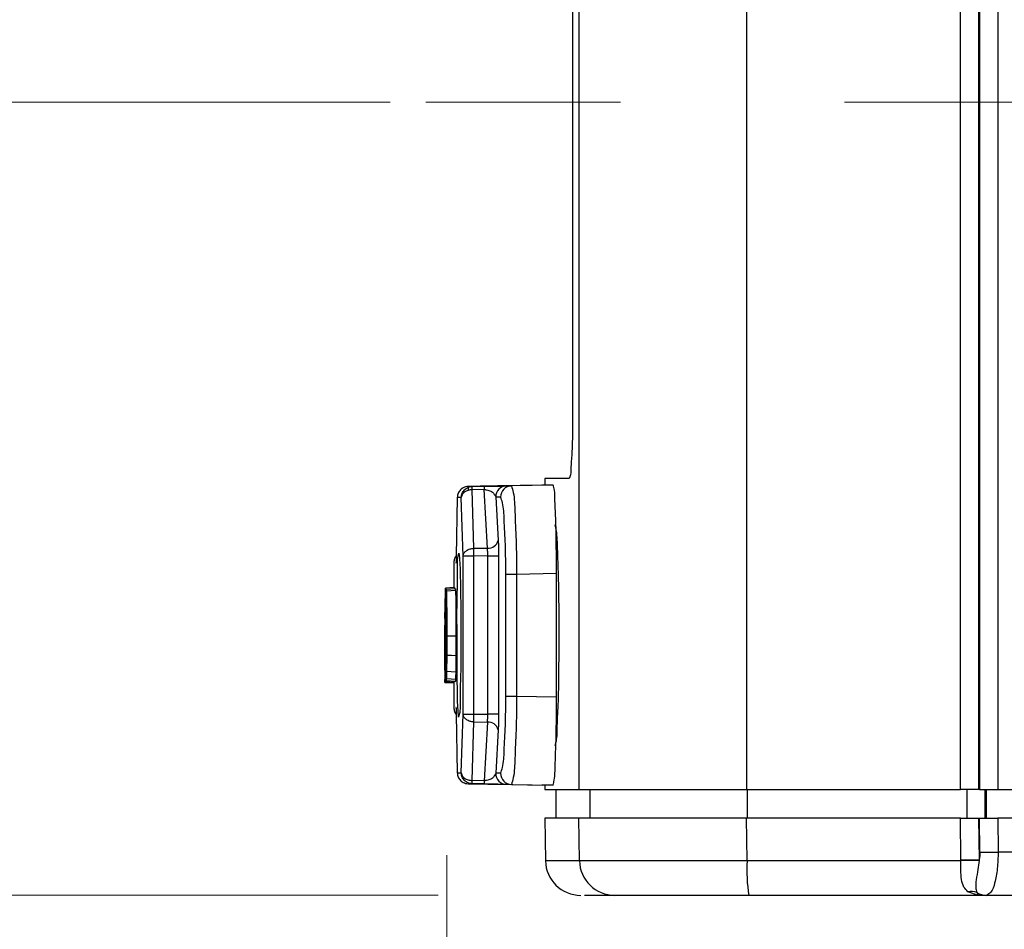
# Model space of a CAD drawing. Header units: millimetres. Extents: x 10 to 272, y 8 to 208.
# Tile 36 of 55: x 67 to 79, y 93 to 103. Entities that reach past the tile are written whole.
import ezdxf

# ---------------------------------------------------------------- set-up
doc = ezdxf.new("R2010")
doc.units = ezdxf.units.MM
doc.linetypes.add('CENTERX2', pattern=[20.32, 12.7, -2.54, 2.54, -2.54])
doc.styles.add('SLDTEXTSTYLE1', font='TXT', dxfattribs={"width": 0.605})
doc.dimstyles.new('SLDDIMSTYLE1', dxfattribs={"dimtxt": 2.054655, "dimasz": 3, "dimexe": 0, "dimexo": 0.0625, "dimgap": 0.513664, "dimtad": 0, "dimtih": 1, "dimtoh": 1, "dimlfac": 2, "dimrnd": 1e-09, "dimzin": 12, "dimdsep": 46, "dimtxsty": 'SLDTEXTSTYLE1', "dimsah": 1, "dimcen": 0.09, "dimadec": 0, "dimazin": 3, "dimtfac": 1, "dimtofl": 0, "dimtmove": 0, "dimatfit": 3, "dimfxl": 1, "dimfrac": 2, "dimtolj": 1, "dimtzin": 12, "dimarcsym": 0})
doc.dimstyles.new('SLDDIMSTYLE2', dxfattribs={"dimtxt": 2.054655, "dimasz": 3, "dimexe": 0, "dimexo": 0.0625, "dimgap": 0.513664, "dimtad": 0, "dimtih": 1, "dimtoh": 1, "dimdec": 1, "dimlfac": 2, "dimrnd": 1e-09, "dimzin": 12, "dimdsep": 46, "dimtxsty": 'SLDTEXTSTYLE1', "dimsah": 1, "dimcen": 0.09, "dimadec": 0, "dimazin": 3, "dimtfac": 1, "dimtdec": 1, "dimtofl": 0, "dimtmove": 0, "dimatfit": 3, "dimfxl": 1, "dimfrac": 2, "dimtolj": 1, "dimtzin": 12, "dimarcsym": 0})
doc.dimstyles.new('SLDDIMSTYLE3', dxfattribs={"dimtxt": 2.054655, "dimasz": 3, "dimexe": 0, "dimexo": 0.0625, "dimgap": 0.513664, "dimtad": 0, "dimtih": 1, "dimtoh": 1, "dimdec": 1, "dimlfac": 2, "dimrnd": 1e-09, "dimzin": 4, "dimdsep": 46, "dimtxsty": 'SLDTEXTSTYLE1', "dimsah": 1, "dimcen": 0.09, "dimadec": 0, "dimazin": 1, "dimtfac": 1, "dimtdec": 1, "dimtofl": 0, "dimtmove": 0, "dimatfit": 3, "dimfxl": 1, "dimfrac": 2, "dimtolj": 1, "dimtzin": 12, "dimarcsym": 0})

# ---------------------------------------------------------------- blocks, each defined once
blk = doc.blocks.new('_D_1')
at = {"color": 7, "linetype": 'Continuous', "lineweight": 18}
for p, q in [((71.668, 102.27), (62.454, 102.27)), ((63.954, 93.278), (63.954, 102.27)), ((72.213, 93.278), (62.454, 93.278)), ((63.954, 88.563), (63.954, 93.278)), ((52.585, 90.141), (51.879, 90.141)), ((51.879, 90.141), (51.879, 86.985)), ((58.072, 90.141), (58.778, 90.141)), ((58.778, 90.141), (58.778, 86.985)), ((59.954, 88.563), (63.954, 88.563)), ((51.879, 86.985), (52.585, 86.985)), ((58.778, 86.985), (58.072, 86.985))]:
    blk.add_line(p, q, dxfattribs=at)
for points in [[(63.954, 102.27), (63.446, 99.27), (64.462, 99.27)], [(63.954, 93.278), (64.462, 96.278), (63.446, 96.278)]]:
    blk.add_solid(points, dxfattribs=at)
at = {"color": 7, "linetype": 'Continuous', "lineweight": 18, "char_height": 2.1167, "attachment_point": 1, "style": 'SLDTEXTSTYLE1'}
for s, insert in [('17.98', (44.118, 89.714)), ('.708', (52.585, 89.714))]:
    blk.add_mtext(s, dxfattribs=dict(at, insert=insert))
blk = doc.blocks.new('_D_2')
at = {"color": 7, "linetype": 'Continuous', "lineweight": 18}
for p, q in [((66.896, 131.988), (50.635, 131.988)), ((52.135, 131.988), (52.135, 114.604)), ((52.135, 114.134), (51.429, 114.134)), ((51.429, 114.134), (51.429, 110.979)), ((57.622, 114.134), (58.328, 114.134)), ((58.328, 114.134), (58.328, 110.979)), ((51.429, 110.979), (52.135, 110.979)), ((58.328, 110.979), (57.622, 110.979)), ((52.135, 93.278), (52.135, 110.508)), ((72.213, 93.278), (50.635, 93.278))]:
    blk.add_line(p, q, dxfattribs=at)
for points in [[(52.135, 131.988), (51.627, 128.988), (52.643, 128.988)], [(52.135, 93.278), (52.643, 96.278), (51.627, 96.278)]]:
    blk.add_solid(points, dxfattribs=at)
at = {"color": 7, "linetype": 'Continuous', "lineweight": 18, "char_height": 2.1167, "attachment_point": 1, "style": 'SLDTEXTSTYLE1'}
for s, insert in [('77.4', (45.236, 113.707)), ('3.05', (52.135, 113.707))]:
    blk.add_mtext(s, dxfattribs=dict(at, insert=insert))
blk = doc.blocks.new('_D_3')
at = {"color": 7, "linetype": 'Continuous', "lineweight": 18}
for p, q in [((112.145, 92.735), (112.145, 76.204)), ((73.419, 92.153), (73.419, 76.204)), ((95.194, 79.282), (94.489, 79.282)), ((94.489, 79.282), (94.489, 76.126)), ((100.682, 79.282), (101.387, 79.282)), ((101.387, 79.282), (101.387, 76.126)), ((73.419, 77.704), (87.825, 77.704)), ((112.145, 77.704), (102.563, 77.704)), ((94.489, 76.126), (95.194, 76.126)), ((101.387, 76.126), (100.682, 76.126))]:
    blk.add_line(p, q, dxfattribs=at)
for points in [[(73.419, 77.704), (76.419, 77.196), (76.419, 78.212)], [(112.145, 77.704), (109.145, 78.212), (109.145, 77.196)]]:
    blk.add_solid(points, dxfattribs=at)
at = {"color": 7, "linetype": 'Continuous', "lineweight": 18, "char_height": 2.1167, "attachment_point": 1, "style": 'SLDTEXTSTYLE1'}
for s, insert in [('77.5', (88.295, 78.855)), ('3.05', (95.194, 78.855))]:
    blk.add_mtext(s, dxfattribs=dict(at, insert=insert))
blk = doc.blocks.new('_D_4')
at = {"color": 7, "linetype": 'Continuous', "lineweight": 18}
for p, q in [((117.332, 94.578), (117.332, 70.672)), ((72.308, 93.732), (72.308, 70.672)), ((95.495, 73.75), (94.789, 73.75)), ((94.789, 73.75), (94.789, 70.595)), ((100.983, 73.75), (101.688, 73.75)), ((101.688, 73.75), (101.688, 70.595)), ((72.308, 72.172), (88.126, 72.172)), ((117.332, 72.172), (102.864, 72.172)), ((94.789, 70.595), (95.495, 70.595)), ((101.688, 70.595), (100.983, 70.595))]:
    blk.add_line(p, q, dxfattribs=at)
for points in [[(72.308, 72.172), (75.308, 71.664), (75.308, 72.68)], [(117.332, 72.172), (114.332, 72.68), (114.332, 71.664)]]:
    blk.add_solid(points, dxfattribs=at)
at = {"color": 7, "linetype": 'Continuous', "lineweight": 18, "char_height": 2.1167, "attachment_point": 1, "style": 'SLDTEXTSTYLE1'}
for s, insert in [('90.0', (88.596, 73.323)), ('3.55', (95.495, 73.323))]:
    blk.add_mtext(s, dxfattribs=dict(at, insert=insert))
blk = doc.blocks.new('_D_5')
at = {"color": 7, "linetype": 'Continuous', "lineweight": 18}
for p, q in [((73.419, 92.153), (73.419, 81.703)), ((109.919, 92.153), (109.919, 81.703)), ((94.164, 84.78), (93.458, 84.78)), ((93.458, 84.78), (93.458, 81.625)), ((99.652, 84.78), (100.357, 84.78)), ((100.357, 84.78), (100.357, 81.625)), ((73.419, 83.203), (86.795, 83.203)), ((109.919, 83.203), (101.533, 83.203)), ((93.458, 81.625), (94.164, 81.625)), ((100.357, 81.625), (99.652, 81.625))]:
    blk.add_line(p, q, dxfattribs=at)
for points in [[(73.419, 83.203), (76.419, 82.695), (76.419, 83.711)], [(109.919, 83.203), (106.919, 83.711), (106.919, 82.695)]]:
    blk.add_solid(points, dxfattribs=at)
at = {"color": 7, "linetype": 'Continuous', "lineweight": 18, "char_height": 2.1167, "attachment_point": 1, "style": 'SLDTEXTSTYLE1'}
for s, insert in [('73.0', (87.265, 84.354)), ('2.87', (94.164, 84.354))]:
    blk.add_mtext(s, dxfattribs=dict(at, insert=insert))
blk = doc.blocks.new('_D_7')
at = {"color": 7, "linetype": 'Continuous', "lineweight": 18}
for p, q in [((91.891, 148.505), (91.185, 148.505)), ((91.185, 148.505), (91.185, 145.35)), ((97.378, 148.505), (98.084, 148.505)), ((98.084, 148.505), (98.084, 145.35)), ((68.728, 128.963), (68.728, 148.428)), ((117.332, 103.728), (117.332, 148.428)), ((68.728, 146.928), (84.522, 146.928)), ((117.332, 146.928), (99.26, 146.928)), ((91.185, 145.35), (91.891, 145.35)), ((98.084, 145.35), (97.378, 145.35))]:
    blk.add_line(p, q, dxfattribs=at)
for points in [[(68.728, 146.928), (71.728, 146.42), (71.728, 147.436)], [(117.332, 146.928), (114.332, 147.436), (114.332, 146.42)]]:
    blk.add_solid(points, dxfattribs=at)
at = {"color": 7, "linetype": 'Continuous', "lineweight": 18, "char_height": 2.1167, "attachment_point": 1, "style": 'SLDTEXTSTYLE1'}
for s, insert in [('97.2', (84.992, 148.078)), ('3.83', (91.891, 148.078))]:
    blk.add_mtext(s, dxfattribs=dict(at, insert=insert))

msp = doc.modelspace()

# ---------------------------------------------------------------- linework, layer by layer
at = {"color": 7, "linetype": 'Continuous', "lineweight": 25}
for p, q in [((73.8059, 106.3027), (73.8059, 94.4777)), ((75.7061, 106.3027), (75.7061, 94.4777)), ((78.1341, 94.4777), (78.1341, 106.3027)), ((78.3398, 106.3027), (78.3398, 94.4777)), ((78.3506, 106.3027), (78.3506, 94.4777)), ((78.5565, 106.3027), (78.5565, 94.4777)), ((73.7359, 104.2027), (73.7359, 98.7527)), ((73.3932, 97.9278), (72.8881, 97.919)), ((73.5149, 97.9277), (73.041, 97.9195)), ((73.5149, 97.9277), (73.3879, 97.9277)), ((73.4193, 98.0027), (73.4193, 97.9277)), ((73.6951, 98.0027), (73.4193, 98.0027)), ((72.6424, 97.914), (72.5509, 97.9124)), ((72.5962, 97.9124), (72.5509, 97.9124)), ((72.5962, 97.9124), (72.7314, 97.9148)), ((72.7314, 97.8781), (72.5962, 97.8758)), ((72.6166, 97.2124), (72.5962, 97.8758)), ((72.7691, 97.2135), (72.7314, 97.8781)), ((72.8881, 97.9184), (72.8847, 97.9184)), ((72.986, 97.919), (73.041, 97.9195)), ((72.4281, 97.7874), (72.4159, 97.1222)), ((72.4938, 97.124), (72.4734, 97.7874)), ((72.8634, 97.7941), (72.9184, 97.7945)), ((72.8634, 97.7941), (72.8917, 97.3018)), ((72.4488, 97.1376), (72.4472, 97.1581)), ((72.6166, 97.2124), (72.7691, 97.2135)), ((72.3879, 97.049), (72.3879, 96.7657)), ((72.413, 97.049), (72.416, 97.049)), ((72.4938, 95.3314), (72.4938, 97.124)), ((72.6166, 97.124), (72.4938, 97.124)), ((72.7735, 97.1252), (72.6166, 97.124)), ((72.6166, 95.3314), (72.6166, 97.124)), ((72.7735, 97.1252), (72.8961, 97.1252)), ((72.7735, 95.3303), (72.7735, 97.1252)), ((72.8961, 97.1252), (72.8961, 95.3303)), ((72.9777, 95.5348), (72.9777, 96.9207)), ((72.9777, 96.9207), (73.1002, 96.9207)), ((73.1002, 96.9207), (73.553, 96.9286)), ((73.1002, 96.9207), (73.1002, 95.5348)), ((73.553, 95.5269), (73.553, 96.9286)), ((72.4014, 96.7527), (72.3014, 96.7457)), ((72.3052, 96.7457), (72.3014, 96.7457)), ((72.4052, 96.7527), (72.3052, 96.7457)), ((72.3946, 96.7662), (72.3959, 96.7472)), ((72.4014, 96.7527), (72.4052, 96.7527)), ((72.3006, 95.7846), (72.3006, 96.6709)), ((72.2881, 96.4765), (72.288, 96.4717)), ((72.2962, 96.4903), (72.2932, 96.4903)), ((72.3029, 96.5777), (72.3041, 96.5777)), ((72.3029, 95.8777), (72.3029, 96.5777)), ((72.3006, 96.4227), (72.2935, 96.4224)), ((72.2946, 96.4572), (72.2972, 96.457)), ((72.2973, 96.4576), (72.2969, 96.4545)), ((72.2858, 96.2883), (72.288, 96.2881)), ((72.2879, 96.3167), (72.2879, 95.8504)), ((73.5793, 96.2527), (73.5793, 96.2027)), ((72.4122, 96.2176), (72.3121, 96.2176)), ((72.2892, 96.0885), (72.3006, 96.0885)), ((72.3006, 96.0526), (72.2909, 96.0519)), ((72.2923, 96.052), (72.2925, 96.0547)), ((72.3006, 96.0113), (72.2985, 96.0113)), ((72.305, 95.8777), (72.3029, 95.8777)), ((72.2882, 95.6893), (72.3882, 95.6893)), ((72.3014, 95.7097), (72.3053, 95.7097)), ((72.4014, 95.7027), (72.3014, 95.7097)), ((72.3053, 95.7097), (72.4053, 95.7027)), ((72.3909, 95.6893), (72.3879, 95.6895)), ((72.3879, 95.6893), (72.3879, 95.4065)), ((72.4053, 95.7027), (72.4014, 95.7027)), ((72.9777, 95.5348), (73.1002, 95.5348)), ((73.1002, 95.5348), (73.553, 95.5269)), ((72.416, 95.4065), (72.413, 95.4065)), ((72.4159, 95.3333), (72.4281, 94.668)), ((72.4734, 94.668), (72.4938, 95.3314)), ((72.4938, 95.3314), (72.6166, 95.3314)), ((72.5962, 94.5797), (72.6166, 95.2431)), ((72.6166, 95.3314), (72.7735, 95.3303)), ((72.6166, 95.2431), (72.7691, 95.242)), ((72.8961, 95.3303), (72.7735, 95.3303)), ((72.7691, 95.242), (72.7314, 94.5774)), ((72.8917, 95.1537), (72.8634, 94.6614)), ((72.7314, 94.5774), (72.5962, 94.5797)), ((72.9184, 94.661), (72.8634, 94.6614)), ((72.5509, 94.543), (72.5962, 94.5431)), ((72.6424, 94.5415), (72.5509, 94.543)), ((72.5962, 94.5431), (72.7314, 94.5407)), ((72.8881, 94.5371), (72.8847, 94.5371)), ((72.8881, 94.5365), (73.3932, 94.5276)), ((72.986, 94.5364), (73.041, 94.536)), ((73.041, 94.536), (73.5149, 94.5277)), ((73.5149, 94.5277), (73.3879, 94.5277)), ((73.4193, 94.5277), (73.4193, 94.4777)), ((73.4193, 94.4777), (73.8059, 94.4777)), ((73.5463, 94.4777), (73.5463, 94.1527)), ((73.8059, 94.4777), (75.7061, 94.4777)), ((73.9326, 94.4777), (73.9326, 94.1527)), ((75.7061, 94.4777), (78.1341, 94.4777)), ((75.7141, 94.4777), (75.7141, 94.1527)), ((78.3398, 94.4777), (78.1341, 94.4777)), ((78.2099, 94.1527), (78.2099, 94.4777)), ((78.3506, 94.4777), (78.3398, 94.4777)), ((78.3506, 94.4777), (78.5565, 94.4777)), ((78.4157, 94.1527), (78.4157, 94.4777)), ((78.4265, 94.4777), (78.4265, 94.1527)), ((78.5565, 94.4777), (97.7743, 94.4777)), ((73.4193, 94.1527), (73.4277, 93.6708)), ((73.8059, 94.1527), (73.4193, 94.1527)), ((73.8138, 93.6708), (73.8059, 94.1527)), ((75.7059, 94.1527), (73.8059, 94.1527)), ((75.7138, 93.6708), (75.7059, 94.1527)), ((78.1341, 94.1527), (75.7059, 94.1527)), ((78.139, 93.6755), (78.1341, 94.1527)), ((78.1341, 94.1527), (78.3398, 94.1527)), ((78.3398, 94.1527), (78.3447, 93.6755)), ((78.3398, 94.1527), (78.3506, 94.1527)), ((78.3546, 93.769), (78.3506, 94.1527)), ((78.3506, 94.1527), (78.5565, 94.1527)), ((78.5565, 94.1527), (78.5605, 93.769)), ((97.7743, 94.1527), (78.5565, 94.1527)), ((97.7705, 93.769), (78.5605, 93.769)), ((73.8138, 93.6708), (73.4277, 93.6708)), ((78.1391, 93.6708), (75.7138, 93.6708)), ((78.1391, 93.6708), (78.139, 93.6755)), ((78.3447, 93.6755), (78.3443, 93.6712)), ((74.213, 93.2777), (73.8701, 93.2777)), ((75.733, 93.2777), (74.213, 93.2777)), ((78.3381, 93.2777), (75.733, 93.2777)), ((78.3381, 93.2777), (78.2183, 93.3181)), ((78.3208, 93.3105), (78.3381, 93.2777)), ((78.428, 93.2777), (78.3381, 93.2777)), ((97.9105, 93.2777), (78.428, 93.2777))]:
    msp.add_line(p, q, dxfattribs=at)
at = {"color": 7, "linetype": 'CENTERX2', "lineweight": 18}
msp.add_line((89.5192, 102.2697), (72.0731, 102.2697), dxfattribs=at)
at = {"color": 7, "linetype": 'Continuous', "lineweight": 25, "flags": 128}
for points in [[(72.4734, 97.7874), (72.4668, 97.7874), (72.4605, 97.7874), (72.4544, 97.7874), (72.4487, 97.7874), (72.4431, 97.7874), (72.4379, 97.7874), (72.4329, 97.7874), (72.4281, 97.7874)], [(72.3946, 96.7662), (72.3446, 96.7627), (72.2946, 96.7592)], [(72.4079, 96.7328), (72.3579, 96.7294), (72.3078, 96.726)], [(72.4117, 95.9943), (72.3616, 95.9954), (72.3116, 95.9965)], [(72.41, 95.8087), (72.36, 95.8113), (72.3099, 95.8138)], [(72.2947, 95.6963), (72.3447, 95.6928), (72.3947, 95.6893)], [(72.4079, 95.725), (72.3579, 95.7284), (72.3078, 95.7317)], [(72.4281, 94.668), (72.4329, 94.668), (72.4379, 94.668), (72.4431, 94.668), (72.4487, 94.668), (72.4544, 94.668), (72.4605, 94.668), (72.4668, 94.668), (72.4734, 94.668)]]:
    msp.add_lwpolyline(points, dxfattribs=at)
at = {"color": 7, "linetype": 'Continuous', "lineweight": 25}
for centre, radius, start, end in [((73.474, 97.8964), 0.7428, 178.58589, 181.41411), ((72.9883, 97.7942), 0.1249, 91.04415, 180.04498), ((73.0433, 97.7946), 0.1249, 91.05924, 180.05861), ((72.7783, 97.3299), 0.1168, 265.48461, 346.04844), ((72.7783, 95.1255), 0.1168, 13.95156, 94.51539), ((73.474, 94.559), 0.7429, 178.58601, 181.41399), ((72.9883, 94.6613), 0.1249, 179.95459, 268.95627), ((73.0433, 94.6609), 0.1249, 179.94139, 268.94076), ((78.4575, 102.1154), 8.347, 269.29324, 270.70676), ((73.8276, 93.6777), 0.4, 181.00021, 269.99988), ((74.2134, 93.6773), 0.3996, 180.94345, 269.9458), ((77.7655, 93.5739), 2.054, 177.29602, 188.289), ((78.2419, 85.3194), 8.3567, 89.2948, 90.7052), ((78.2615, 85.2399), 8.4317, 89.43738, 90.83199), ((78.2536, 93.0974), 0.2235, 72.48441, 99.06887), ((78.429, 93.4724), 0.1947, 236.25526, 269.72026)]:
    msp.add_arc(centre, radius, start, end, dxfattribs=at)
for points, knots in [([(73.7359, 98.7527), (73.7353, 98.6702), (73.7341, 98.5143), (73.7303, 98.3014), (73.7149, 98.1424), (73.716, 98.0439), (73.6982, 98.0089), (73.6951, 98.0027)], [0, 0, 0, 0, 0.3292183, 0.6214425, 0.8441692, 0.9727752, 1, 1, 1, 1]), ([(73.553, 96.9286), (73.5524, 97.0387), (73.5512, 97.2465), (73.5477, 97.5294), (73.5328, 97.7426), (73.5346, 97.8708), (73.5177, 97.9195), (73.5149, 97.9277)], [0, 0, 0, 0, 0.3300464, 0.6229397, 0.8458575, 0.9740832, 1, 1, 1, 1]), ([(72.5509, 97.9124), (72.541, 97.9116), (72.5216, 97.9099), (72.4951, 97.8992), (72.4727, 97.8844), (72.4502, 97.8612), (72.4318, 97.8284), (72.4293, 97.8004), (72.4281, 97.7874)], [0, 0, 0, 0, 0.1541283, 0.2999983, 0.4376062, 0.566948, 0.7998585, 1, 1, 1, 1]), ([(72.4734, 97.7874), (72.4746, 97.8004), (72.4771, 97.8284), (72.4954, 97.8612), (72.518, 97.8844), (72.5403, 97.8992), (72.5668, 97.9099), (72.5862, 97.9116), (72.5962, 97.9124)], [0, 0, 0, 0, 0.20015772, 0.43306776, 0.56240384, 0.70001394, 0.84588238, 1, 1, 1, 1]), ([(72.5962, 97.8758), (72.5812, 97.8743), (72.5586, 97.8721), (72.53, 97.8611), (72.5071, 97.8479), (72.4884, 97.8302), (72.4761, 97.8084), (72.4743, 97.7946), (72.4734, 97.7874)], [0, 0, 0, 0, 0.2710902, 0.409807, 0.5530034, 0.7503453, 0.8693776, 1, 1, 1, 1]), ([(72.5509, 97.9124), (72.5508, 97.9116), (72.5506, 97.9085), (72.5507, 97.9014), (72.5507, 97.89), (72.5508, 97.881), (72.5509, 97.8758)], [0, 0, 0, 0, 0.0656951, 0.2599165, 0.5753777, 1, 1, 1, 1]), ([(72.5962, 97.8758), (72.5961, 97.8809), (72.5959, 97.89), (72.596, 97.9014), (72.5958, 97.9084), (72.5961, 97.9116), (72.5962, 97.9124)], [0, 0, 0, 0, 0.4241889, 0.7395029, 0.9338895, 1, 1, 1, 1]), ([(72.8847, 97.9184), (72.8808, 97.9183), (72.8627, 97.9179), (72.8333, 97.9174), (72.7933, 97.9167), (72.75, 97.9159), (72.6986, 97.915), (72.6617, 97.9144), (72.6424, 97.914)], [0, 0, 0, 0, 0.04898627, 0.22371941, 0.36396914, 0.54366498, 0.760317, 1, 1, 1, 1]), ([(72.7314, 97.9148), (72.7503, 97.9151), (72.7863, 97.9157), (72.837, 97.9166), (72.8806, 97.9173), (72.9229, 97.9181), (72.9572, 97.9186), (72.9796, 97.919), (72.986, 97.919)], [0, 0, 0, 0, 0.2225308, 0.4250498, 0.5964688, 0.7359908, 0.9237983, 1, 1, 1, 1]), ([(72.7314, 97.8781), (72.7362, 97.878), (72.7457, 97.8777), (72.7641, 97.8753), (72.7921, 97.8683), (72.8362, 97.8488), (72.8533, 97.8144), (72.8634, 97.7941)], [0, 0, 0, 0, 0.0864952, 0.1714704, 0.3328816, 0.6069442, 1, 1, 1, 1]), ([(73.041, 97.9195), (73.0487, 97.8944), (73.0776, 97.8), (73.0803, 97.5914), (73.0986, 97.2848), (73.0996, 97.0487), (73.1002, 96.9207)], [0, 0, 0, 0, 0.0783407, 0.294403, 0.6173475, 1, 1, 1, 1]), ([(72.9777, 96.9207), (72.9774, 97.0328), (72.9769, 97.2395), (72.9587, 97.5074), (72.956, 97.6911), (72.9264, 97.7726), (72.9184, 97.7945)], [0, 0, 0, 0, 0.3823284, 0.7049055, 0.9207948, 1, 1, 1, 1]), ([(73.5341, 97.4777), (73.5392, 97.4548), (73.559, 97.3666), (73.5609, 97.1726), (73.5748, 96.8774), (73.5783, 96.5583), (73.579, 96.3421), (73.5793, 96.2527)], [0, 0, 0, 0, 0.0575046, 0.2205241, 0.4713024, 0.7815168, 1, 1, 1, 1]), ([(72.8917, 97.3018), (72.893, 97.2748), (72.8957, 97.2159), (72.896, 97.157), (72.8961, 97.1252)], [0, 0, 0, 0, 0.45903621, 1, 1, 1, 1]), ([(72.4423, 95.2973), (72.4395, 95.3339), (72.4304, 95.4484), (72.4287, 95.6715), (72.4243, 95.9791), (72.4252, 96.3243), (72.4234, 96.6554), (72.4367, 96.9193), (72.4256, 97.0826), (72.4441, 97.1475), (72.4472, 97.1581)], [0, 0, 0, 0, 0.0590268, 0.1851133, 0.3591393, 0.5544556, 0.741366, 0.8915212, 0.9821866, 1, 1, 1, 1]), ([(72.4472, 97.1581), (72.4504, 97.1216), (72.4604, 97.0071), (72.4637, 96.7843), (72.4694, 96.477), (72.4687, 96.132), (72.4696, 95.8006), (72.4548, 95.5365), (72.4646, 95.3728), (72.4455, 95.308), (72.4423, 95.2973)], [0, 0, 0, 0, 0.059061, 0.1850023, 0.3587452, 0.5539444, 0.7409621, 0.891361, 0.9821538, 1, 1, 1, 1]), ([(72.4938, 97.124), (72.4948, 97.1312), (72.4966, 97.1449), (72.5089, 97.1668), (72.5276, 97.1844), (72.5506, 97.1976), (72.5791, 97.2086), (72.6017, 97.2109), (72.6166, 97.2124)], [0, 0, 0, 0, 0.1303805, 0.2493549, 0.4471292, 0.5902952, 0.7289504, 1, 1, 1, 1]), ([(72.6166, 97.124), (72.6165, 97.14), (72.6163, 97.1694), (72.6165, 97.1989), (72.6166, 97.2124)], [0, 0, 0, 0, 0.5411022, 1, 1, 1, 1]), ([(72.7735, 97.1252), (72.7735, 97.1333), (72.7735, 97.1493), (72.7727, 97.1724), (72.7714, 97.1937), (72.7699, 97.2072), (72.7691, 97.2135)], [0, 0, 0, 0, 0.2769207, 0.5412663, 0.7849671, 1, 1, 1, 1]), ([(72.4178, 97.1291), (72.4143, 97.125), (72.4055, 97.1147), (72.3923, 97.0883), (72.3896, 97.0645), (72.3879, 97.049)], [0, 0, 0, 0, 0.1816448, 0.4677033, 1, 1, 1, 1]), ([(72.4159, 97.1222), (72.4158, 97.1041), (72.4157, 97.0797), (72.4136, 97.0553), (72.413, 97.049)], [0, 0, 0, 0, 0.7390122, 1, 1, 1, 1]), ([(72.292, 96.4761), (72.292, 96.5092), (72.2921, 96.5698), (72.2921, 96.6485), (72.2932, 96.7071), (72.2926, 96.741), (72.2943, 96.7565), (72.2946, 96.7592)], [0, 0, 0, 0, 0.3505944, 0.6420504, 0.8341987, 0.9715717, 1, 1, 1, 1]), ([(72.2946, 96.7592), (72.2952, 96.7517), (72.2968, 96.7295), (72.2969, 96.6826), (72.2977, 96.6226), (72.2979, 96.5773), (72.298, 96.5566)], [0, 0, 0, 0, 0.1111283, 0.3290538, 0.6945977, 1, 1, 1, 1]), ([(72.3014, 96.7457), (72.3013, 96.7443), (72.3009, 96.7389), (72.3009, 96.7271), (72.3006, 96.7091), (72.3006, 96.6896), (72.3006, 96.6764), (72.3006, 96.6709)], [0, 0, 0, 0, 0.0564018, 0.2191698, 0.469551, 0.7794026, 1, 1, 1, 1]), ([(72.3078, 96.726), (72.3075, 96.7302), (72.3069, 96.7362), (72.3069, 96.7433), (72.3055, 96.7453), (72.3052, 96.7457)], [0, 0, 0, 0, 0.6346323, 0.9176129, 1, 1, 1, 1]), ([(72.3121, 96.2176), (72.312, 96.3086), (72.312, 96.4382), (72.3105, 96.5973), (72.3096, 96.6758), (72.3082, 96.7156), (72.3078, 96.726)], [0, 0, 0, 0, 0.5365429, 0.7651266, 0.9384998, 1, 1, 1, 1]), ([(72.4052, 96.7527), (72.4055, 96.7523), (72.4069, 96.7503), (72.4069, 96.7431), (72.4075, 96.737), (72.4079, 96.7328)], [0, 0, 0, 0, 0.07923136, 0.35864198, 1, 1, 1, 1]), ([(72.4079, 96.7328), (72.4085, 96.7116), (72.4101, 96.6592), (72.411, 96.5658), (72.4121, 96.4153), (72.4122, 96.296), (72.4122, 96.2176)], [0, 0, 0, 0, 0.1234157, 0.3052779, 0.5436947, 1, 1, 1, 1]), ([(72.2946, 96.5982), (72.2945, 96.5966), (72.2936, 96.5889), (72.2938, 96.576), (72.2936, 96.5648), (72.2935, 96.5596)], [0, 0, 0, 0, 0.12641, 0.5990182, 1, 1, 1, 1]), ([(72.2962, 96.5013), (72.2962, 96.5154), (72.2961, 96.5401), (72.2955, 96.571), (72.2957, 96.5893), (72.2948, 96.5968), (72.2946, 96.5982)], [0, 0, 0, 0, 0.4349108, 0.7665101, 0.9571043, 1, 1, 1, 1]), ([(72.2882, 96.4835), (72.2881, 96.4735), (72.2879, 96.4432), (72.288, 96.3876), (72.2879, 96.342), (72.2879, 96.3167)], [0, 0, 0, 0, 0.1790385, 0.5455715, 1, 1, 1, 1]), ([(72.2892, 96.0885), (72.2892, 96.1453), (72.2891, 96.2375), (72.289, 96.3555), (72.2885, 96.4289), (72.2886, 96.4683), (72.2882, 96.482), (72.2882, 96.4835)], [0, 0, 0, 0, 0.4311007, 0.7006156, 0.8957343, 0.9889172, 1, 1, 1, 1]), ([(72.2926, 96.2721), (72.2924, 96.3025), (72.2921, 96.3508), (72.292, 96.4188), (72.292, 96.4564), (72.292, 96.4761)], [0, 0, 0, 0, 0.44728423, 0.70977851, 1, 1, 1, 1]), ([(72.2935, 96.5596), (72.2934, 96.551), (72.2933, 96.5342), (72.2932, 96.5111), (72.2932, 96.4965), (72.2932, 96.4903)], [0, 0, 0, 0, 0.3718128, 0.7282032, 1, 1, 1, 1]), ([(72.2932, 96.4903), (72.2932, 96.4789), (72.2933, 96.4587), (72.2934, 96.4361), (72.2935, 96.4248), (72.2935, 96.4224)], [0, 0, 0, 0, 0.5040563, 0.8902751, 1, 1, 1, 1]), ([(72.2969, 96.4545), (72.2968, 96.4546), (72.2964, 96.4553), (72.2969, 96.4577), (72.2964, 96.4618), (72.2965, 96.4679), (72.2963, 96.4756), (72.2963, 96.487), (72.2962, 96.4957), (72.2962, 96.5013)], [0, 0, 0, 0, 0.0050386, 0.0532543, 0.1438891, 0.274439, 0.4413313, 0.6399384, 1, 1, 1, 1]), ([(72.298, 96.5566), (72.298, 96.5484), (72.298, 96.5318), (72.298, 96.508), (72.2979, 96.4869), (72.2976, 96.471), (72.2976, 96.4618), (72.2974, 96.4581), (72.2973, 96.4576)], [0, 0, 0, 0, 0.2506948, 0.5011264, 0.7217868, 0.8884696, 0.9835904, 1, 1, 1, 1]), ([(72.3041, 96.5777), (72.3043, 96.5776), (72.305, 96.5771), (72.3062, 96.5736), (72.3064, 96.5704), (72.3065, 96.5676)], [0, 0, 0, 0, 0.0774089, 0.2197398, 1, 1, 1, 1]), ([(72.3065, 96.5676), (72.3069, 96.5579), (72.3079, 96.5337), (72.3084, 96.4852), (72.309, 96.4046), (72.3091, 96.3154), (72.3092, 96.2505), (72.3092, 96.2273)], [0, 0, 0, 0, 0.0857055, 0.2140652, 0.4272808, 0.7960452, 1, 1, 1, 1]), ([(72.2935, 96.4224), (72.2936, 96.4116), (72.2941, 96.3696), (72.2966, 96.3106), (72.2977, 96.2354), (72.2983, 96.1625), (72.2985, 96.0846), (72.2985, 96.0334), (72.2985, 96.0113)], [0, 0, 0, 0, 0.0784188, 0.306682, 0.4309589, 0.6268138, 0.8387435, 1, 1, 1, 1]), ([(72.288, 96.0864), (72.288, 96.1243), (72.288, 96.1838), (72.288, 96.2598), (72.2881, 96.3053), (72.288, 96.3312), (72.2882, 96.3405), (72.2882, 96.3424)], [0, 0, 0, 0, 0.4444637, 0.6964247, 0.8912155, 0.977606, 1, 1, 1, 1]), ([(72.2882, 96.3424), (72.2882, 96.3391), (72.2884, 96.3241), (72.2884, 96.2942), (72.2885, 96.2468), (72.2886, 96.1769), (72.2886, 96.1219), (72.2886, 96.0879)], [0, 0, 0, 0, 0.039229, 0.1764105, 0.3524709, 0.5985701, 1, 1, 1, 1]), ([(72.2943, 96.1706), (72.2942, 96.1763), (72.2938, 96.1892), (72.2931, 96.223), (72.2928, 96.2511), (72.2926, 96.2721)], [0, 0, 0, 0, 0.1702534, 0.3787469, 1, 1, 1, 1]), ([(72.2958, 96.1247), (72.2956, 96.1307), (72.2951, 96.146), (72.2946, 96.1613), (72.2943, 96.1706)], [0, 0, 0, 0, 0.3933367, 1, 1, 1, 1]), ([(72.3092, 96.2273), (72.3092, 96.1607), (72.3091, 96.0673), (72.3084, 95.9617), (72.3078, 95.9151), (72.3071, 95.8953), (72.3068, 95.8878)], [0, 0, 0, 0, 0.5884616, 0.8250412, 0.9335224, 1, 1, 1, 1]), ([(72.3116, 95.9965), (72.3117, 96.017), (72.3119, 96.0585), (72.312, 96.1322), (72.3121, 96.1854), (72.3121, 96.2176)], [0, 0, 0, 0, 0.27816458, 0.56328799, 1, 1, 1, 1]), ([(72.4122, 96.2176), (72.4122, 96.1964), (72.4122, 96.154), (72.4121, 96.0796), (72.4118, 96.0263), (72.4117, 95.9943)], [0, 0, 0, 0, 0.2852565, 0.5691751, 1, 1, 1, 1]), ([(73.5793, 96.2027), (73.5786, 96.0677), (73.5771, 95.8129), (73.5729, 95.466), (73.5551, 95.2044), (73.5571, 95.0476), (73.5374, 94.9877), (73.5341, 94.9777)], [0, 0, 0, 0, 0.3301868, 0.6232089, 0.846248, 0.9743569, 1, 1, 1, 1]), ([(72.2882, 95.8304), (72.2882, 95.8337), (72.288, 95.8489), (72.2881, 95.8789), (72.288, 95.9266), (72.288, 95.9968), (72.288, 96.0522), (72.288, 96.0864)], [0, 0, 0, 0, 0.0394282, 0.1776927, 0.3512334, 0.5989495, 1, 1, 1, 1]), ([(72.2882, 95.6893), (72.2883, 95.699), (72.2887, 95.7316), (72.2888, 95.7971), (72.2891, 95.8939), (72.2892, 95.9944), (72.2892, 96.0619), (72.2892, 96.0885)], [0, 0, 0, 0, 0.0731389, 0.2446349, 0.4928879, 0.8001403, 1, 1, 1, 1]), ([(72.2886, 96.0879), (72.2886, 96.0416), (72.2885, 95.9762), (72.2885, 95.8969), (72.2883, 95.8578), (72.2884, 95.8373), (72.2882, 95.8308), (72.2882, 95.8304)], [0, 0, 0, 0, 0.5395171, 0.7609863, 0.924293, 0.9952566, 1, 1, 1, 1]), ([(72.2918, 95.9552), (72.2918, 95.9635), (72.2918, 95.9801), (72.2918, 96.0038), (72.2919, 96.0245), (72.2921, 96.0398), (72.2921, 96.0484), (72.2922, 96.0516), (72.2923, 96.052)], [0, 0, 0, 0, 0.2583225, 0.5133722, 0.7353197, 0.8996206, 0.9887036, 1, 1, 1, 1]), ([(72.2925, 96.0547), (72.2926, 96.0547), (72.2929, 96.0539), (72.2925, 96.0516), (72.2929, 96.0474), (72.2928, 96.0413), (72.2929, 96.0336), (72.293, 96.0214), (72.293, 96.0118), (72.2931, 96.0053)], [0, 0, 0, 0, 0.004459, 0.0501219, 0.1359573, 0.2595465, 0.4175389, 0.605586, 1, 1, 1, 1]), ([(72.2967, 96.0092), (72.2967, 96.0208), (72.2967, 96.0422), (72.2965, 96.0711), (72.2963, 96.098), (72.296, 96.1151), (72.2958, 96.1247)], [0, 0, 0, 0, 0.30180056, 0.55454212, 0.75062884, 1, 1, 1, 1]), ([(72.2947, 95.6963), (72.2942, 95.7043), (72.2926, 95.7289), (72.2928, 95.7809), (72.292, 95.8592), (72.2919, 95.9208), (72.2918, 95.9552)], [0, 0, 0, 0, 0.0929514, 0.2857547, 0.6020503, 1, 1, 1, 1]), ([(72.2931, 96.0053), (72.2931, 95.9802), (72.2931, 95.9414), (72.2938, 95.8948), (72.2937, 95.8705), (72.2946, 95.86), (72.2948, 95.8573)], [0, 0, 0, 0, 0.5082437, 0.7862146, 0.9444009, 1, 1, 1, 1]), ([(72.2985, 96.0113), (72.2985, 95.9743), (72.2984, 95.9062), (72.2981, 95.8179), (72.2967, 95.7532), (72.2971, 95.7161), (72.2951, 95.6994), (72.2947, 95.6963)], [0, 0, 0, 0, 0.3529109, 0.6478064, 0.8403004, 0.9698793, 1, 1, 1, 1]), ([(72.2948, 95.8573), (72.2951, 95.8616), (72.2961, 95.8747), (72.2961, 95.9024), (72.2966, 95.9383), (72.2967, 95.9758), (72.2967, 95.9987), (72.2967, 96.0092)], [0, 0, 0, 0, 0.0857306, 0.2589055, 0.5476292, 0.7936121, 1, 1, 1, 1]), ([(72.3099, 95.8138), (72.3102, 95.8303), (72.3106, 95.8653), (72.3112, 95.9262), (72.3114, 95.9706), (72.3116, 95.9965)], [0, 0, 0, 0, 0.2707951, 0.5752186, 1, 1, 1, 1]), ([(72.4117, 95.9943), (72.4116, 95.9741), (72.4114, 95.9349), (72.4109, 95.8731), (72.4103, 95.8314), (72.41, 95.8087)], [0, 0, 0, 0, 0.3260006, 0.6336129, 1, 1, 1, 1]), ([(72.2879, 95.8504), (72.2879, 95.8435), (72.2879, 95.8111), (72.288, 95.761), (72.2879, 95.7142), (72.2881, 95.6929), (72.2882, 95.6893)], [0, 0, 0, 0, 0.1285307, 0.6038566, 0.9315893, 1, 1, 1, 1]), ([(72.3068, 95.8878), (72.3066, 95.8855), (72.3063, 95.8824), (72.3059, 95.8788), (72.3052, 95.878), (72.305, 95.8777)], [0, 0, 0, 0, 0.69365617, 0.91180884, 1, 1, 1, 1]), ([(72.3078, 95.7317), (72.3081, 95.7398), (72.3088, 95.7562), (72.3094, 95.7836), (72.3097, 95.8029), (72.3099, 95.8138)], [0, 0, 0, 0, 0.2954912, 0.6009469, 1, 1, 1, 1]), ([(72.41, 95.8087), (72.4098, 95.7962), (72.4094, 95.775), (72.4087, 95.7471), (72.4081, 95.7317), (72.4079, 95.725)], [0, 0, 0, 0, 0.4480032, 0.7598417, 1, 1, 1, 1]), ([(72.3006, 95.7846), (72.3006, 95.7763), (72.3006, 95.7607), (72.3007, 95.7395), (72.301, 95.7235), (72.3009, 95.7141), (72.3014, 95.7103), (72.3014, 95.7097)], [0, 0, 0, 0, 0.33152, 0.6256763, 0.8485394, 0.9756183, 1, 1, 1, 1]), ([(72.3053, 95.7097), (72.3056, 95.7104), (72.3068, 95.7131), (72.307, 95.7206), (72.3075, 95.7272), (72.3078, 95.7317)], [0, 0, 0, 0, 0.10204372, 0.39003781, 1, 1, 1, 1]), ([(72.4079, 95.725), (72.4075, 95.7203), (72.407, 95.7135), (72.4068, 95.7058), (72.4056, 95.7033), (72.4053, 95.7027)], [0, 0, 0, 0, 0.6363068, 0.9102976, 1, 1, 1, 1]), ([(72.9184, 94.661), (72.9264, 94.683), (72.956, 94.7646), (72.9587, 94.9486), (72.9769, 95.2163), (72.9774, 95.4229), (72.9777, 95.5348)], [0, 0, 0, 0, 0.079546, 0.2955988, 0.6184893, 1, 1, 1, 1]), ([(73.1002, 95.5348), (73.0996, 95.407), (73.0986, 95.1711), (73.0803, 94.8647), (73.0776, 94.6557), (73.0487, 94.5612), (73.041, 94.536)], [0, 0, 0, 0, 0.3818338, 0.7050919, 0.9213182, 1, 1, 1, 1]), ([(73.5149, 94.5277), (73.5193, 94.5465), (73.5361, 94.6185), (73.5376, 94.7771), (73.5493, 95.0182), (73.5522, 95.2782), (73.5528, 95.4543), (73.553, 95.5269)], [0, 0, 0, 0, 0.0577224, 0.2211391, 0.4722239, 0.7824481, 1, 1, 1, 1]), ([(72.3879, 95.4065), (72.3896, 95.391), (72.3923, 95.3672), (72.4055, 95.3408), (72.4143, 95.3304), (72.4177, 95.3264)], [0, 0, 0, 0, 0.5325259, 0.8187228, 1, 1, 1, 1]), ([(72.413, 95.4065), (72.4136, 95.4002), (72.4157, 95.3758), (72.4158, 95.3514), (72.4159, 95.3333)], [0, 0, 0, 0, 0.2609844, 1, 1, 1, 1]), ([(72.6166, 95.2431), (72.6017, 95.2446), (72.5791, 95.2468), (72.5506, 95.2578), (72.5276, 95.2711), (72.5089, 95.2887), (72.4966, 95.3105), (72.4948, 95.3242), (72.4938, 95.3314)], [0, 0, 0, 0, 0.2710736, 0.4097308, 0.5528686, 0.7506748, 0.8696439, 1, 1, 1, 1]), ([(72.6166, 95.2431), (72.6165, 95.2566), (72.6163, 95.2861), (72.6165, 95.3155), (72.6166, 95.3314)], [0, 0, 0, 0, 0.4588978, 1, 1, 1, 1]), ([(72.7691, 95.242), (72.7699, 95.2483), (72.7714, 95.2618), (72.7727, 95.2832), (72.7735, 95.3063), (72.7735, 95.3222), (72.7735, 95.3303)], [0, 0, 0, 0, 0.2163844, 0.4606934, 0.7246799, 1, 1, 1, 1]), ([(72.8961, 95.3303), (72.896, 95.2984), (72.8957, 95.2395), (72.893, 95.1807), (72.8917, 95.1537)], [0, 0, 0, 0, 0.54096379, 1, 1, 1, 1]), ([(72.4281, 94.668), (72.4293, 94.6551), (72.4318, 94.627), (72.4502, 94.5943), (72.4727, 94.5711), (72.4951, 94.5563), (72.5216, 94.5456), (72.541, 94.5439), (72.5509, 94.543)], [0, 0, 0, 0, 0.2001423, 0.4330496, 0.5623919, 0.7000005, 0.8458711, 1, 1, 1, 1]), ([(72.4734, 94.668), (72.4743, 94.6608), (72.4761, 94.6471), (72.4884, 94.6252), (72.5071, 94.6076), (72.53, 94.5944), (72.5586, 94.5834), (72.5812, 94.5812), (72.5962, 94.5797)], [0, 0, 0, 0, 0.1306465, 0.2496839, 0.4469936, 0.5902051, 0.7289343, 1, 1, 1, 1]), ([(72.5962, 94.5431), (72.5862, 94.5439), (72.5668, 94.5456), (72.5403, 94.5563), (72.518, 94.5711), (72.4954, 94.5943), (72.4771, 94.627), (72.4746, 94.6551), (72.4734, 94.668)], [0, 0, 0, 0, 0.1541168, 0.29998682, 0.43759677, 0.56693271, 0.7998425, 1, 1, 1, 1]), ([(72.5962, 94.5431), (72.5961, 94.5439), (72.5958, 94.547), (72.596, 94.5541), (72.5959, 94.5655), (72.5961, 94.5745), (72.5962, 94.5797)], [0, 0, 0, 0, 0.0661122, 0.2605037, 0.5758257, 1, 1, 1, 1]), ([(72.8634, 94.6614), (72.8533, 94.6411), (72.8363, 94.6066), (72.7921, 94.5871), (72.7642, 94.5802), (72.7457, 94.5778), (72.7362, 94.5775), (72.7314, 94.5774)], [0, 0, 0, 0, 0.3927258, 0.6667515, 0.8284979, 0.9135511, 1, 1, 1, 1]), ([(72.8847, 94.5371), (72.8808, 94.5372), (72.8628, 94.5376), (72.8333, 94.5381), (72.7934, 94.5388), (72.75, 94.5396), (72.6987, 94.5405), (72.6618, 94.5411), (72.6424, 94.5415)], [0, 0, 0, 0, 0.0485636, 0.223435, 0.3641381, 0.5434498, 0.7597713, 1, 1, 1, 1]), ([(72.7314, 94.5407), (72.7503, 94.5404), (72.7864, 94.5397), (72.8371, 94.5389), (72.8807, 94.5381), (72.923, 94.5374), (72.9572, 94.5368), (72.9795, 94.5365), (72.986, 94.5364)], [0, 0, 0, 0, 0.2225747, 0.4255178, 0.5973098, 0.7363418, 0.9233667, 1, 1, 1, 1]), ([(78.3546, 93.769), (78.3543, 93.7531), (78.3537, 93.7216), (78.3477, 93.6907), (78.3447, 93.6755)], [0, 0, 0, 0, 0.5071723, 1, 1, 1, 1]), ([(78.5605, 93.769), (78.5602, 93.7376), (78.5595, 93.6753), (78.5522, 93.5839), (78.541, 93.4969), (78.5195, 93.4077), (78.4983, 93.3178), (78.4465, 93.2882), (78.428, 93.2777)], [0, 0, 0, 0, 0.177668, 0.3533928, 0.5203111, 0.6713324, 0.8832646, 1, 1, 1, 1]), ([(75.7138, 93.6708), (75.4782, 93.67), (75.0423, 93.6687), (74.4677, 93.6686), (74.07, 93.6678), (73.8726, 93.6701), (73.8138, 93.6708)], [0, 0, 0, 0, 0.3720518, 0.6883219, 0.9072027, 1, 1, 1, 1]), ([(78.2183, 93.3181), (78.2018, 93.3351), (78.1641, 93.3742), (78.1437, 93.4627), (78.1377, 93.5628), (78.1386, 93.6338), (78.1391, 93.6708)], [0, 0, 0, 0, 0.1878302, 0.4302025, 0.703447, 1, 1, 1, 1]), ([(78.3443, 93.6712), (78.3398, 93.6379), (78.3299, 93.5656), (78.3138, 93.4652), (78.302, 93.3762), (78.3155, 93.3291), (78.3208, 93.3105)], [0, 0, 0, 0, 0.2762217, 0.599962, 0.8422044, 1, 1, 1, 1])]:
    msp.add_open_spline(points, degree=3, knots=knots, dxfattribs=at)

# ---------------------------------------------------------------- dimensions: what is measured, and where the dimension line sits
at = {"color": 7, "linetype": 'Continuous', "lineweight": 18}
for base, p1, p2, dimstyle, picture, middle in [((68.728, 146.9275), (117.3324, 101.7277), (68.728, 126.9627), 'SLDDIMSTYLE2', '_D_7', (91.8907, 146.9275)), ((117.3324, 72.1722), (72.3078, 95.7317), (117.3324, 96.5777), 'SLDDIMSTYLE3', '_D_4', (95.495, 72.1722)), ((112.1446, 77.7042), (73.4193, 94.1527), (112.1446, 94.7355), 'SLDDIMSTYLE2', '_D_3', (95.1941, 77.7042)), ((109.9193, 83.2027), (73.4193, 94.1527), (109.9193, 94.1527), 'SLDDIMSTYLE3', '_D_5', (94.164, 83.2027))]:
    dim = msp.add_linear_dim(base=base, p1=p1, p2=p2, dimstyle=dimstyle, dxfattribs=at)
    dim.commit()
    dim.dimension.update_dxf_attribs({"geometry": picture, "text_midpoint": middle, "dimtype": 160})
for base, p2, dimstyle, picture, middle in [((52.1348, 131.9877), (68.8965, 131.9877), 'SLDDIMSTYLE2', '_D_2', (52.1348, 112.5562)), ((63.9538, 102.2697), (72.0731, 102.2697), 'SLDDIMSTYLE1', '_D_1', (63.9538, 88.5628))]:
    dim = msp.add_linear_dim(base=base, p1=(74.213, 93.2777), p2=p2, angle=90, dimstyle=dimstyle, dxfattribs=at)
    dim.commit()
    dim.dimension.update_dxf_attribs({"geometry": picture, "text_midpoint": middle, "dimtype": 160})

doc.saveas('drawing.dxf')
